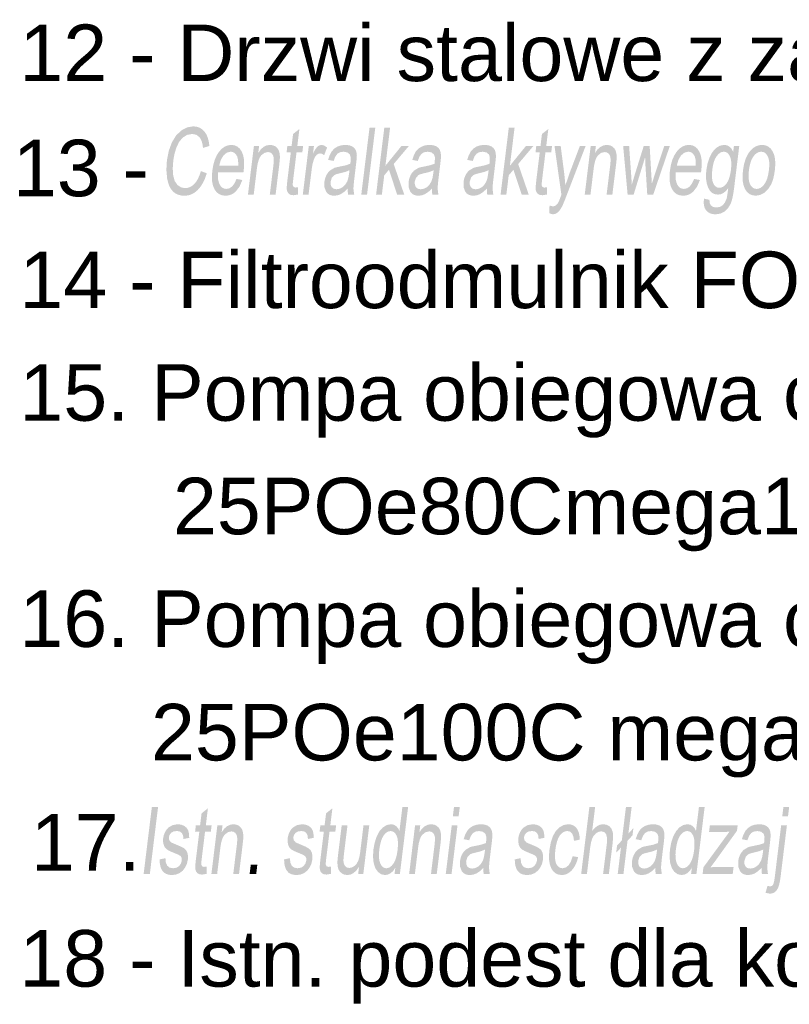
# Model space of a CAD drawing. Header units: millimetres. Extents: x 116 to 15750, y -6945 to 9999.
# Tile 76 of 150: x 6751 to 7042, y -2216 to -1843. Entities that reach past the tile are written whole.
import ezdxf

# ---------------------------------------------------------------- set-up
doc = ezdxf.new("R2010")
doc.units = ezdxf.units.MM
doc.layers.get('0').update_dxf_attribs({"color": 252})
doc.styles.get("Standard").update_dxf_attribs({"font": 'simplex.shx'})

msp = doc.modelspace()

# ---------------------------------------------------------------- hatches: boundary and pattern name
h = msp.add_hatch(color=7)
h.dxf.hatch_style = 2
h.paths.add_polyline_path([(6819.24, -1900.18), (6821.49, -1901.02), (6820.81, -1902.97), (6820.01, -1904.68), (6819.09, -1906.13), (6818.05, -1907.34), (6816.92, -1908.29), (6815.72, -1908.97), (6814.44, -1909.38), (6813.09, -1909.51), (6811.73, -1909.41), (6810.53, -1909.1), (6809.49, -1908.58), (6808.62, -1907.84), (6807.88, -1906.92), (6807.28, -1905.8), (6806.81, -1904.49), (6806.47, -1903), (6806.17, -1899.71), (6806.37, -1896.19), (6807.09, -1892.48), (6808.28, -1889.27), (6809.88, -1886.67), (6811.85, -1884.78), (6814.04, -1883.63), (6816.35, -1883.24), (6817.61, -1883.36), (6818.75, -1883.73), (6819.74, -1884.34), (6820.6, -1885.18), (6821.31, -1886.25), (6821.85, -1887.52), (6822.24, -1888.98), (6822.47, -1890.64), (6820.05, -1891.42), (6819.87, -1890.13), (6819.59, -1889.03), (6819.21, -1888.11), (6818.75, -1887.39), (6817.54, -1886.44), (6815.95, -1886.12), (6814.02, -1886.47), (6812.35, -1887.53), (6810.97, -1889.17), (6809.95, -1891.3), (6809.24, -1893.7), (6808.79, -1896.17), (6808.58, -1899.21), (6808.76, -1901.83), (6809.34, -1903.95), (6810.37, -1905.45), (6811.72, -1906.34), (6813.25, -1906.64), (6814.21, -1906.54), (6815.12, -1906.23), (6815.98, -1905.72), (6816.79, -1905.01), (6817.54, -1904.1), (6818.19, -1902.99), (6818.76, -1901.68)])
h = msp.add_hatch(color=7)
h.dxf.hatch_style = 2
h.paths.add_polyline_path([(6856.06, -1906.29), (6856.04, -1909.05), (6854.35, -1909.32), (6853.31, -1909.19), (6852.57, -1908.79), (6852.09, -1908.16), (6851.82, -1907.37), (6851.78, -1906.82), (6851.79, -1906.02), (6851.87, -1904.98), (6852.01, -1903.69), (6853.31, -1893.11), (6851.71, -1893.11), (6852, -1890.67), (6853.61, -1890.67), (6854.17, -1886.12), (6856.57, -1884.25), (6855.78, -1890.67), (6857.98, -1890.67), (6857.68, -1893.11), (6855.48, -1893.11), (6854.16, -1903.87), (6854.05, -1904.96), (6854.06, -1905.58), (6854.36, -1906.19), (6855.08, -1906.42)])
h = msp.add_hatch(color=7)
h.dxf.hatch_style = 2
h.paths.add_polyline_path([(6880.01, -1909.08), (6883.14, -1883.68), (6885.32, -1883.68), (6882.2, -1909.08)])
h = msp.add_hatch(color=7)
h.dxf.hatch_style = 2
h.paths.add_polyline_path([(6885.62, -1909.08), (6888.74, -1883.68), (6890.93, -1883.68), (6889.15, -1898.16), (6895.23, -1890.67), (6898.05, -1890.67), (6892.29, -1897.5), (6896.29, -1909.08), (6893.6, -1909.08), (6890.5, -1899.67), (6888.7, -1901.79), (6887.81, -1909.08)])
h = msp.add_hatch(color=7)
h.dxf.hatch_style = 2
h.paths.add_polyline_path([(6932.78, -1909.08), (6935.9, -1883.68), (6938.09, -1883.68), (6936.31, -1898.16), (6942.39, -1890.67), (6945.21, -1890.67), (6939.45, -1897.5), (6943.45, -1909.08), (6940.76, -1909.08), (6937.66, -1899.67), (6935.86, -1901.79), (6934.97, -1909.08)])
h = msp.add_hatch(color=7)
h.dxf.hatch_style = 2
h.paths.add_polyline_path([(6950.36, -1906.29), (6950.33, -1909.05), (6948.65, -1909.32), (6947.61, -1909.19), (6946.87, -1908.79), (6946.39, -1908.16), (6946.12, -1907.37), (6946.07, -1906.82), (6946.09, -1906.02), (6946.17, -1904.98), (6946.31, -1903.69), (6947.61, -1893.11), (6946, -1893.11), (6946.3, -1890.67), (6947.9, -1890.67), (6948.46, -1886.12), (6950.87, -1884.25), (6950.08, -1890.67), (6952.27, -1890.67), (6951.98, -1893.11), (6949.78, -1893.11), (6948.46, -1903.87), (6948.35, -1904.96), (6948.36, -1905.58), (6948.65, -1906.19), (6949.38, -1906.42)])
h = msp.add_hatch(color=7)
h.paths.add_polyline_path([(6832.75, -1903.16), (6834.95, -1903.55), (6833.88, -1906.06), (6832.44, -1907.94), (6831.58, -1908.62), (6830.65, -1909.11), (6829.64, -1909.4), (6828.56, -1909.5), (6827.24, -1909.34), (6826.1, -1908.88), (6825.15, -1908.1), (6824.38, -1907.01), (6823.82, -1905.64), (6823.5, -1904.02), (6823.42, -1902.15), (6823.58, -1900.04), (6823.95, -1897.85), (6824.5, -1895.91), (6825.23, -1894.24), (6826.14, -1892.83), (6827.18, -1891.7), (6828.3, -1890.9), (6829.51, -1890.42), (6830.8, -1890.26), (6832.02, -1890.42), (6833.07, -1890.89), (6833.97, -1891.68), (6834.72, -1892.78), (6835.26, -1894.16), (6835.57, -1895.8), (6835.64, -1897.7), (6835.48, -1899.85), (6835.37, -1900.68), (6825.76, -1900.68), (6825.7, -1902.11), (6825.79, -1903.36), (6826.02, -1904.43), (6826.39, -1905.32), (6826.87, -1906.03), (6827.45, -1906.53), (6828.12, -1906.83), (6828.89, -1906.93), (6830.03, -1906.71), (6831.05, -1906.04), (6831.95, -1904.87)])
h.paths.add_polyline_path([(6826.19, -1898.11), (6833.39, -1898.11), (6833.36, -1896.08), (6833, -1894.63), (6832.53, -1893.84), (6831.96, -1893.28), (6831.29, -1892.94), (6830.51, -1892.83), (6829.07, -1893.19), (6827.8, -1894.27), (6826.8, -1895.95)])
h = msp.add_hatch(color=7)
h.dxf.hatch_style = 2
h.paths.add_polyline_path([(6837.08, -1909.08), (6839.33, -1890.67), (6841.3, -1890.67), (6840.98, -1893.3), (6841.93, -1891.97), (6842.99, -1891.02), (6844.17, -1890.45), (6845.45, -1890.26), (6846.55, -1890.41), (6847.52, -1890.86), (6848.28, -1891.55), (6848.78, -1892.43), (6849.07, -1893.49), (6849.19, -1894.73), (6849.13, -1895.93), (6848.94, -1897.77), (6847.55, -1909.08), (6845.36, -1909.08), (6846.73, -1897.88), (6846.87, -1896.22), (6846.83, -1895.04), (6846.58, -1894.19), (6846.11, -1893.53), (6845.46, -1893.11), (6844.66, -1892.97), (6843.32, -1893.28), (6842.09, -1894.23), (6841.55, -1895.01), (6841.11, -1896.06), (6840.75, -1897.41), (6840.49, -1899.03), (6839.26, -1909.08)])
h = msp.add_hatch(color=7)
h.dxf.hatch_style = 2
h.paths.add_polyline_path([(6857.86, -1909.08), (6860.12, -1890.67), (6862.08, -1890.67), (6861.74, -1893.47), (6862.66, -1891.84), (6863.44, -1890.89), (6864.17, -1890.42), (6864.93, -1890.26), (6866.01, -1890.51), (6867.05, -1891.27), (6865.94, -1894.16), (6865.2, -1893.66), (6864.42, -1893.49), (6863.72, -1893.64), (6863.06, -1894.1), (6862.48, -1894.84), (6862.04, -1895.81), (6861.55, -1897.55), (6861.23, -1899.45), (6860.04, -1909.08)])
h = msp.add_hatch(color=7)
h.paths.add_polyline_path([(6874.88, -1906.81), (6873.53, -1908.07), (6872.29, -1908.89), (6871.07, -1909.35), (6869.8, -1909.5), (6868.82, -1909.41), (6867.97, -1909.13), (6867.28, -1908.67), (6866.72, -1908.02), (6866.07, -1906.33), (6866.05, -1904.23), (6866.31, -1902.94), (6866.78, -1901.76), (6867.4, -1900.75), (6868.13, -1899.97), (6869.83, -1898.94), (6870.66, -1898.71), (6871.82, -1898.48), (6874.18, -1897.98), (6875.85, -1897.4), (6875.92, -1896.88), (6875.97, -1896.58), (6876.01, -1894.96), (6875.68, -1893.9), (6874.73, -1893.11), (6873.32, -1892.84), (6871.95, -1893.04), (6870.95, -1893.62), (6870.18, -1894.68), (6869.52, -1896.34), (6867.44, -1895.93), (6868.04, -1894.16), (6868.79, -1892.76), (6869.73, -1891.7), (6870.95, -1890.91), (6872.37, -1890.42), (6873.96, -1890.26), (6875.43, -1890.4), (6876.57, -1890.81), (6877.38, -1891.44), (6877.91, -1892.21), (6878.2, -1893.16), (6878.33, -1894.33), (6878.27, -1895.46), (6878.08, -1897.21), (6877.57, -1901.37), (6877.34, -1903.35), (6877.17, -1904.92), (6877.07, -1906.1), (6877.04, -1906.88), (6877.32, -1909.08), (6875.04, -1909.08), (6874.88, -1908.03)])
h.paths.add_polyline_path([(6875.55, -1899.85), (6873.98, -1900.49), (6871.84, -1901.02), (6870.65, -1901.32), (6869.86, -1901.65), (6868.87, -1902.66), (6868.39, -1904.14), (6868.41, -1905.29), (6868.79, -1906.23), (6869.53, -1906.85), (6870.62, -1907.06), (6871.84, -1906.86), (6872.97, -1906.27), (6873.94, -1905.33), (6874.68, -1904.11), (6875.1, -1902.8), (6875.41, -1900.99)])
h = msp.add_hatch(color=7)
h.paths.add_polyline_path([(6906.77, -1906.81), (6905.42, -1908.07), (6904.18, -1908.89), (6902.96, -1909.35), (6901.69, -1909.5), (6900.71, -1909.41), (6899.86, -1909.13), (6899.17, -1908.67), (6898.61, -1908.02), (6897.96, -1906.33), (6897.94, -1904.23), (6898.2, -1902.94), (6898.67, -1901.76), (6899.29, -1900.75), (6900.02, -1899.97), (6901.72, -1898.94), (6902.55, -1898.71), (6903.71, -1898.48), (6906.07, -1897.98), (6907.74, -1897.4), (6907.81, -1896.88), (6907.86, -1896.58), (6907.9, -1894.96), (6907.57, -1893.9), (6906.62, -1893.11), (6905.21, -1892.84), (6903.84, -1893.04), (6902.84, -1893.62), (6902.06, -1894.68), (6901.41, -1896.34), (6899.33, -1895.93), (6899.93, -1894.16), (6900.67, -1892.76), (6901.62, -1891.7), (6902.84, -1890.91), (6904.26, -1890.42), (6905.85, -1890.26), (6907.32, -1890.4), (6908.46, -1890.81), (6909.27, -1891.44), (6909.79, -1892.21), (6910.09, -1893.16), (6910.22, -1894.33), (6910.16, -1895.46), (6909.97, -1897.21), (6909.46, -1901.37), (6909.23, -1903.35), (6909.06, -1904.92), (6908.96, -1906.1), (6908.93, -1906.88), (6909.21, -1909.08), (6906.93, -1909.08), (6906.77, -1908.03)])
h.paths.add_polyline_path([(6907.44, -1899.85), (6905.87, -1900.49), (6903.73, -1901.02), (6902.54, -1901.32), (6901.75, -1901.65), (6900.76, -1902.66), (6900.28, -1904.14), (6900.3, -1905.29), (6900.68, -1906.23), (6901.42, -1906.85), (6902.51, -1907.06), (6903.73, -1906.86), (6904.86, -1906.27), (6905.83, -1905.33), (6906.57, -1904.11), (6906.99, -1902.8), (6907.3, -1900.99)])
h = msp.add_hatch(color=7)
h.paths.add_polyline_path([(6927.58, -1906.81), (6926.23, -1908.07), (6924.99, -1908.89), (6923.77, -1909.35), (6922.51, -1909.5), (6921.52, -1909.41), (6920.67, -1909.13), (6919.98, -1908.67), (6919.42, -1908.02), (6918.77, -1906.33), (6918.75, -1904.23), (6919.01, -1902.94), (6919.48, -1901.76), (6920.1, -1900.75), (6920.83, -1899.97), (6922.53, -1898.94), (6923.36, -1898.71), (6924.52, -1898.48), (6926.88, -1897.98), (6928.55, -1897.4), (6928.63, -1896.88), (6928.67, -1896.58), (6928.71, -1894.96), (6928.38, -1893.9), (6927.43, -1893.11), (6926.02, -1892.84), (6924.65, -1893.04), (6923.65, -1893.62), (6922.88, -1894.68), (6922.23, -1896.34), (6920.14, -1895.93), (6920.74, -1894.16), (6921.49, -1892.76), (6922.43, -1891.7), (6923.65, -1890.91), (6925.07, -1890.42), (6926.66, -1890.26), (6928.13, -1890.4), (6929.27, -1890.81), (6930.08, -1891.44), (6930.61, -1892.21), (6930.9, -1893.16), (6931.03, -1894.33), (6930.97, -1895.46), (6930.78, -1897.21), (6930.28, -1901.37), (6930.04, -1903.35), (6929.87, -1904.92), (6929.77, -1906.1), (6929.74, -1906.88), (6930.02, -1909.08), (6927.74, -1909.08), (6927.59, -1908.03)])
h.paths.add_polyline_path([(6928.25, -1899.85), (6926.68, -1900.49), (6924.54, -1901.02), (6923.36, -1901.32), (6922.56, -1901.65), (6921.58, -1902.66), (6921.09, -1904.14), (6921.11, -1905.29), (6921.49, -1906.23), (6922.23, -1906.85), (6923.32, -1907.06), (6924.54, -1906.86), (6925.67, -1906.27), (6926.64, -1905.33), (6927.38, -1904.11), (6927.8, -1902.8), (6928.11, -1900.99)])
h = msp.add_hatch(color=7)
h.dxf.hatch_style = 2
h.paths.add_polyline_path([(6951.22, -1916.17), (6951.33, -1913.25), (6952.55, -1913.52), (6953.21, -1913.43), (6953.75, -1913.17), (6954.59, -1912.2), (6954.96, -1911.39), (6955.54, -1909.88), (6955.83, -1909.12), (6953.2, -1890.67), (6955.55, -1890.67), (6956.93, -1901.34), (6957.34, -1905.6), (6958.75, -1901.4), (6962.82, -1890.67), (6965, -1890.67), (6957.8, -1909.4), (6957.26, -1910.79), (6956.79, -1911.95), (6956.4, -1912.88), (6956.07, -1913.57), (6955.28, -1914.91), (6954.46, -1915.83), (6953.57, -1916.37), (6952.57, -1916.55)])
h = msp.add_hatch(color=7)
h.dxf.hatch_style = 2
h.paths.add_polyline_path([(6964.66, -1909.08), (6966.92, -1890.67), (6968.88, -1890.67), (6968.56, -1893.3), (6969.51, -1891.97), (6970.58, -1891.02), (6971.75, -1890.45), (6973.04, -1890.26), (6974.13, -1890.41), (6975.1, -1890.86), (6975.87, -1891.55), (6976.37, -1892.43), (6976.66, -1893.49), (6976.77, -1894.73), (6976.72, -1895.93), (6976.52, -1897.77), (6975.13, -1909.08), (6972.95, -1909.08), (6974.32, -1897.88), (6974.46, -1896.22), (6974.41, -1895.04), (6974.17, -1894.19), (6973.7, -1893.53), (6973.04, -1893.11), (6972.24, -1892.97), (6970.9, -1893.28), (6969.68, -1894.23), (6969.14, -1895.01), (6968.69, -1896.06), (6968.34, -1897.41), (6968.07, -1899.03), (6966.84, -1909.08)])
h = msp.add_hatch(color=7)
h.dxf.hatch_style = 2
h.paths.add_polyline_path([(6980.91, -1909.08), (6979.22, -1890.67), (6981.48, -1890.67), (6982.23, -1901.3), (6982.51, -1905.25), (6982.61, -1904.91), (6982.83, -1904.16), (6983.17, -1903.01), (6983.64, -1901.46), (6987.01, -1890.67), (6989.26, -1890.67), (6989.87, -1901.35), (6990.09, -1904.87), (6991.26, -1901.32), (6994.78, -1890.67), (6996.9, -1890.67), (6990.61, -1909.08), (6988.35, -1909.08), (6987.66, -1898.06), (6987.54, -1894.92), (6983.19, -1909.08)])
h = msp.add_hatch(color=7)
h.paths.add_polyline_path([(7006.1, -1903.16), (7008.3, -1903.55), (7007.23, -1906.06), (7005.78, -1907.94), (7004.93, -1908.62), (7004, -1909.11), (7002.99, -1909.4), (7001.91, -1909.5), (7000.59, -1909.34), (6999.45, -1908.88), (6998.5, -1908.1), (6997.73, -1907.01), (6997.17, -1905.64), (6996.85, -1904.02), (6996.77, -1902.15), (6996.93, -1900.04), (6997.3, -1897.85), (6997.85, -1895.91), (6998.58, -1894.24), (6999.49, -1892.83), (7000.53, -1891.7), (7001.65, -1890.9), (7002.86, -1890.42), (7004.15, -1890.26), (7005.37, -1890.42), (7006.42, -1890.89), (7007.32, -1891.68), (7008.06, -1892.78), (7008.61, -1894.16), (7008.92, -1895.8), (7008.99, -1897.7), (7008.83, -1899.85), (7008.72, -1900.68), (6999.11, -1900.68), (6999.05, -1902.11), (6999.14, -1903.36), (6999.37, -1904.43), (6999.74, -1905.32), (7000.22, -1906.03), (7000.8, -1906.53), (7001.47, -1906.83), (7002.24, -1906.93), (7003.37, -1906.71), (7004.39, -1906.04), (7005.3, -1904.87)])
h.paths.add_polyline_path([(6999.54, -1898.11), (7006.74, -1898.11), (7006.71, -1896.08), (7006.34, -1894.63), (7005.88, -1893.84), (7005.31, -1893.28), (7004.64, -1892.94), (7003.86, -1892.83), (7002.42, -1893.19), (7001.14, -1894.27), (7000.14, -1895.95)])
h = msp.add_hatch(color=7)
h.paths.add_polyline_path([(7009.84, -1910.61), (7011.9, -1911.06), (7012, -1912.27), (7012.39, -1913.11), (7013.27, -1913.75), (7014.5, -1913.97), (7015.87, -1913.75), (7016.95, -1913.1), (7017.77, -1912.06), (7018.37, -1910.68), (7018.52, -1910.07), (7018.67, -1909.2), (7018.84, -1908.07), (7019.02, -1906.67), (7018.13, -1907.73), (7017.19, -1908.48), (7016.2, -1908.93), (7015.15, -1909.08), (7013.92, -1908.91), (7012.88, -1908.4), (7012.03, -1907.54), (7011.38, -1906.34), (7010.92, -1904.91), (7010.65, -1903.33), (7010.59, -1901.62), (7010.73, -1899.78), (7011.2, -1897.24), (7011.99, -1894.92), (7013.05, -1892.94), (7014.35, -1891.48), (7015.84, -1890.57), (7017.48, -1890.26), (7018.55, -1890.43), (7019.47, -1890.92), (7020.26, -1891.74), (7020.91, -1892.89), (7021.18, -1890.67), (7023.2, -1890.67), (7021.25, -1906.58), (7020.96, -1908.58), (7020.64, -1910.26), (7020.28, -1911.62), (7019.88, -1912.68), (7018.89, -1914.28), (7017.6, -1915.51), (7016.02, -1916.29), (7014.2, -1916.55), (7013.11, -1916.46), (7012.16, -1916.18), (7011.34, -1915.71), (7010.65, -1915.07), (7010.14, -1914.23), (7009.83, -1913.21), (7009.73, -1912)])
h.paths.add_polyline_path([(7013, -1899.55), (7012.86, -1901.24), (7012.87, -1902.68), (7013.04, -1903.88), (7013.36, -1904.84), (7013.8, -1905.56), (7014.34, -1906.08), (7014.96, -1906.4), (7015.68, -1906.5), (7016.41, -1906.4), (7017.11, -1906.09), (7017.77, -1905.57), (7018.4, -1904.85), (7018.96, -1903.9), (7019.43, -1902.72), (7019.79, -1901.31), (7020.06, -1899.65), (7020.19, -1898.07), (7020.16, -1896.69), (7019.98, -1895.52), (7019.63, -1894.56), (7019.17, -1893.81), (7018.64, -1893.27), (7018.02, -1892.95), (7017.32, -1892.84), (7016.6, -1892.95), (7015.92, -1893.27), (7015.26, -1893.8), (7014.63, -1894.53), (7014.07, -1895.48), (7013.61, -1896.63), (7013.26, -1897.99)])
h = msp.add_hatch(color=7)
h.paths.add_polyline_path([(7024.61, -1899.88), (7025.03, -1897.49), (7025.65, -1895.43), (7026.49, -1893.7), (7027.54, -1892.31), (7028.52, -1891.41), (7029.57, -1890.77), (7030.67, -1890.39), (7031.84, -1890.26), (7033.09, -1890.42), (7034.18, -1890.88), (7035.1, -1891.66), (7035.87, -1892.75), (7036.44, -1894.11), (7036.77, -1895.71), (7036.86, -1897.55), (7036.71, -1899.62), (7036.46, -1901.3), (7036.14, -1902.8), (7035.75, -1904.1), (7035.28, -1905.21), (7034.15, -1907.02), (7032.72, -1908.37), (7031.13, -1909.22), (7029.48, -1909.5), (7028.21, -1909.34), (7027.1, -1908.88), (7026.17, -1908.11), (7025.4, -1907.02), (7024.84, -1905.65), (7024.52, -1904), (7024.45, -1902.07)])
h.paths.add_polyline_path([(7026.86, -1899.88), (7026.72, -1901.54), (7026.75, -1902.97), (7026.93, -1904.18), (7027.28, -1905.17), (7027.76, -1905.94), (7028.34, -1906.49), (7029.01, -1906.82), (7029.79, -1906.93), (7030.58, -1906.82), (7031.33, -1906.49), (7032.04, -1905.94), (7032.71, -1905.17), (7033.3, -1904.17), (7033.79, -1902.94), (7034.17, -1901.47), (7034.45, -1899.78), (7034.58, -1898.18), (7034.55, -1896.78), (7034.35, -1895.59), (7034, -1894.6), (7033.52, -1893.83), (7032.95, -1893.28), (7032.28, -1892.95), (7031.52, -1892.84), (7030.72, -1892.95), (7029.96, -1893.28), (7029.25, -1893.83), (7028.58, -1894.6), (7027.99, -1895.58), (7027.51, -1896.79), (7027.13, -1898.22)])
h = msp.add_hatch(color=7)
h.dxf.hatch_style = 2
h.paths.add_polyline_path([(6797.56, -2166.31), (6800.68, -2140.9), (6803.03, -2140.9), (6799.91, -2166.31)])
h = msp.add_hatch(color=7)
h.dxf.hatch_style = 2
h.paths.add_polyline_path([(6821.4, -2163.52), (6821.38, -2166.27), (6819.69, -2166.55), (6818.65, -2166.41), (6817.91, -2166.01), (6817.43, -2165.39), (6817.16, -2164.6), (6817.12, -2164.04), (6817.13, -2163.24), (6817.21, -2162.2), (6817.35, -2160.92), (6818.65, -2150.33), (6817.05, -2150.33), (6817.34, -2147.9), (6818.95, -2147.9), (6819.51, -2143.35), (6821.91, -2141.47), (6821.12, -2147.9), (6823.32, -2147.9), (6823.02, -2150.33), (6820.82, -2150.33), (6819.5, -2161.09), (6819.39, -2162.19), (6819.4, -2162.81), (6819.7, -2163.42), (6820.42, -2163.64)])
h = msp.add_hatch(color=7)
h.dxf.hatch_style = 2
h.paths.add_polyline_path([(6868.56, -2163.52), (6868.54, -2166.27), (6866.85, -2166.55), (6865.81, -2166.41), (6865.07, -2166.01), (6864.59, -2165.39), (6864.33, -2164.6), (6864.28, -2164.04), (6864.29, -2163.24), (6864.37, -2162.2), (6864.51, -2160.92), (6865.81, -2150.33), (6864.21, -2150.33), (6864.51, -2147.9), (6866.11, -2147.9), (6866.67, -2143.35), (6869.07, -2141.47), (6868.28, -2147.9), (6870.48, -2147.9), (6870.18, -2150.33), (6867.98, -2150.33), (6866.66, -2161.09), (6866.55, -2162.19), (6866.56, -2162.81), (6866.86, -2163.42), (6867.58, -2163.64)])
h = msp.add_hatch(color=7)
h.paths.add_polyline_path([(6892.62, -2166.31), (6892.9, -2163.98), (6892.07, -2165.18), (6891.14, -2166.04), (6890.1, -2166.55), (6888.96, -2166.72), (6887.52, -2166.42), (6886.28, -2165.51), (6885.31, -2164.06), (6884.69, -2162.12), (6884.45, -2159.79), (6884.6, -2157.12), (6885.08, -2154.49), (6885.85, -2152.12), (6886.9, -2150.14), (6888.21, -2148.68), (6889.68, -2147.79), (6891.23, -2147.49), (6892.31, -2147.66), (6893.22, -2148.19), (6893.94, -2149), (6894.47, -2150.02), (6895.59, -2140.9), (6897.76, -2140.9), (6894.64, -2166.31)])
h.paths.add_polyline_path([(6886.84, -2157.12), (6886.7, -2158.78), (6886.72, -2160.21), (6886.9, -2161.42), (6887.24, -2162.41), (6887.69, -2163.17), (6888.21, -2163.72), (6888.81, -2164.05), (6889.48, -2164.16), (6890.18, -2164.05), (6890.86, -2163.74), (6891.5, -2163.22), (6892.12, -2162.49), (6892.67, -2161.54), (6893.13, -2160.38), (6893.49, -2158.99), (6893.75, -2157.38), (6893.9, -2155.62), (6893.89, -2154.11), (6893.73, -2152.85), (6893.41, -2151.84), (6892.97, -2151.07), (6892.44, -2150.51), (6891.82, -2150.18), (6891.12, -2150.07), (6890.41, -2150.18), (6889.73, -2150.5), (6889.08, -2151.03), (6888.48, -2151.77), (6887.93, -2152.74), (6887.47, -2153.96), (6887.11, -2155.42)])
h = msp.add_hatch(color=7)
h.paths.add_polyline_path([(6914.7, -2144.49), (6915.14, -2140.9), (6917.33, -2140.9), (6916.88, -2144.49)])
h.paths.add_polyline_path([(6912.02, -2166.31), (6914.28, -2147.9), (6916.46, -2147.9), (6914.21, -2166.31)])
h = msp.add_hatch(color=7)
h.dxf.hatch_style = 2
h.paths.add_polyline_path([(6963.31, -2166.31), (6966.43, -2140.9), (6968.61, -2140.9), (6967.49, -2150.02), (6968.44, -2148.91), (6969.46, -2148.12), (6970.53, -2147.64), (6971.67, -2147.49), (6972.97, -2147.69), (6974.05, -2148.29), (6974.83, -2149.25), (6975.29, -2150.52), (6975.42, -2152.26), (6975.24, -2154.64), (6973.81, -2166.31), (6971.62, -2166.31), (6973.06, -2154.64), (6973.12, -2152.62), (6972.76, -2151.24), (6972, -2150.44), (6970.89, -2150.17), (6969.92, -2150.35), (6968.97, -2150.89), (6968.13, -2151.74), (6967.51, -2152.84), (6967.06, -2154.31), (6966.73, -2156.24), (6965.49, -2166.31)])
h = msp.add_hatch(color=7)
h.dxf.hatch_style = 2
h.paths.add_polyline_path([(6978.38, -2156.36), (6976.57, -2158.26), (6976.9, -2155.53), (6978.72, -2153.62), (6980.28, -2140.9), (6982.45, -2140.9), (6981.21, -2150.99), (6983.09, -2148.99), (6982.76, -2151.72), (6980.87, -2153.71), (6979.33, -2166.31), (6977.16, -2166.31)])
h = msp.add_hatch(color=7)
h.paths.add_polyline_path([(7004.95, -2166.31), (7005.24, -2163.98), (7004.41, -2165.18), (7003.47, -2166.04), (7002.44, -2166.55), (7001.3, -2166.72), (6999.86, -2166.42), (6998.62, -2165.51), (6997.65, -2164.06), (6997.03, -2162.12), (6996.79, -2159.79), (6996.94, -2157.12), (6997.42, -2154.49), (6998.19, -2152.12), (6999.24, -2150.14), (7000.54, -2148.68), (7002.02, -2147.79), (7003.57, -2147.49), (7004.65, -2147.66), (7005.56, -2148.19), (7006.28, -2149), (7006.81, -2150.02), (7007.93, -2140.9), (7010.1, -2140.9), (7006.98, -2166.31)])
h.paths.add_polyline_path([(6999.18, -2157.12), (6999.04, -2158.78), (6999.06, -2160.21), (6999.24, -2161.42), (6999.58, -2162.41), (7000.03, -2163.17), (7000.55, -2163.72), (7001.15, -2164.05), (7001.82, -2164.16), (7002.52, -2164.05), (7003.2, -2163.74), (7003.84, -2163.22), (7004.46, -2162.49), (7005.01, -2161.54), (7005.47, -2160.38), (7005.83, -2158.99), (7006.09, -2157.38), (7006.24, -2155.62), (7006.23, -2154.11), (7006.07, -2152.85), (7005.75, -2151.84), (7005.3, -2151.07), (7004.77, -2150.51), (7004.16, -2150.18), (7003.46, -2150.07), (7002.74, -2150.18), (7002.07, -2150.5), (7001.42, -2151.03), (7000.81, -2151.77), (7000.26, -2152.74), (6999.81, -2153.96), (6999.45, -2155.42)])
h = msp.add_hatch(color=7)
h.paths.add_polyline_path([(7039.48, -2144.52), (7039.93, -2140.9), (7042.11, -2140.9), (7041.67, -2144.52)])
h.paths.add_polyline_path([(7033.16, -2173.45), (7033.91, -2170.8), (7034.9, -2171.04), (7035.51, -2170.88), (7035.98, -2170.41), (7036.17, -2169.97), (7036.36, -2169.3), (7036.53, -2168.39), (7036.69, -2167.24), (7039.07, -2147.9), (7041.25, -2147.9), (7038.87, -2167.31), (7038.64, -2168.88), (7038.36, -2170.19), (7038.04, -2171.25), (7037.67, -2172.04), (7037.12, -2172.8), (7036.46, -2173.34), (7035.7, -2173.67), (7034.83, -2173.78)])
h = msp.add_hatch(color=7)
h.dxf.hatch_style = 2
h.paths.add_polyline_path([(6803.61, -2160.81), (6805.83, -2160.33), (6805.97, -2161.97), (6806.49, -2163.17), (6807.4, -2163.91), (6808.69, -2164.16), (6810.03, -2163.94), (6811.04, -2163.28), (6811.7, -2162.33), (6812.02, -2161.23), (6811.97, -2160.29), (6811.58, -2159.57), (6810.85, -2159.09), (6809.48, -2158.51), (6807.54, -2157.7), (6806.32, -2157.01), (6805.6, -2156.26), (6805.14, -2155.26), (6804.92, -2154.08), (6804.96, -2152.79), (6805.21, -2151.61), (6805.63, -2150.51), (6806.22, -2149.55), (6806.92, -2148.77), (6808.42, -2147.86), (6810.36, -2147.49), (6811.76, -2147.64), (6812.94, -2148.11), (6813.84, -2148.85), (6814.42, -2149.8), (6814.73, -2151.05), (6814.83, -2152.65), (6812.64, -2153.07), (6812.51, -2151.81), (6812.07, -2150.85), (6811.3, -2150.25), (6810.2, -2150.05), (6808.88, -2150.23), (6807.96, -2150.76), (6807.38, -2151.54), (6807.11, -2152.43), (6807.25, -2153.52), (6807.99, -2154.35), (6808.59, -2154.64), (6809.81, -2155.15), (6811.68, -2155.95), (6812.87, -2156.59), (6813.61, -2157.28), (6814.11, -2158.23), (6814.35, -2159.44), (6814.3, -2160.9), (6813.96, -2162.42), (6813.3, -2163.84), (6812.38, -2165.06), (6811.2, -2165.97), (6809.85, -2166.53), (6808.39, -2166.72), (6807.22, -2166.63), (6806.22, -2166.35), (6805.4, -2165.89), (6804.75, -2165.23), (6804.25, -2164.4), (6803.9, -2163.38), (6803.68, -2162.19)])
h = msp.add_hatch(color=7)
h.dxf.hatch_style = 2
h.paths.add_polyline_path([(6823.23, -2166.31), (6825.49, -2147.9), (6827.45, -2147.9), (6827.13, -2150.52), (6828.08, -2149.19), (6829.14, -2148.25), (6830.32, -2147.68), (6831.6, -2147.49), (6832.7, -2147.64), (6833.67, -2148.09), (6834.44, -2148.78), (6834.94, -2149.65), (6835.22, -2150.72), (6835.34, -2151.96), (6835.28, -2153.15), (6835.09, -2154.99), (6833.7, -2166.31), (6831.51, -2166.31), (6832.89, -2155.11), (6833.03, -2153.45), (6832.98, -2152.26), (6832.73, -2151.42), (6832.26, -2150.76), (6831.61, -2150.33), (6830.81, -2150.19), (6829.47, -2150.51), (6828.24, -2151.46), (6827.7, -2152.23), (6827.26, -2153.29), (6826.9, -2154.63), (6826.64, -2156.26), (6825.41, -2166.31)])
h = msp.add_hatch(color=7)
h.dxf.hatch_style = 2
h.paths.add_polyline_path([(6850.77, -2160.81), (6852.99, -2160.33), (6853.13, -2161.97), (6853.65, -2163.17), (6854.56, -2163.91), (6855.85, -2164.16), (6857.19, -2163.94), (6858.2, -2163.28), (6858.86, -2162.33), (6859.18, -2161.23), (6859.13, -2160.29), (6858.74, -2159.57), (6858.01, -2159.09), (6856.64, -2158.51), (6854.7, -2157.7), (6853.49, -2157.01), (6852.76, -2156.26), (6852.3, -2155.26), (6852.08, -2154.08), (6852.12, -2152.79), (6852.37, -2151.61), (6852.8, -2150.51), (6853.38, -2149.55), (6854.08, -2148.77), (6855.59, -2147.86), (6857.52, -2147.49), (6858.92, -2147.64), (6860.1, -2148.11), (6861.01, -2148.85), (6861.59, -2149.8), (6861.89, -2151.05), (6861.99, -2152.65), (6859.8, -2153.07), (6859.67, -2151.81), (6859.23, -2150.85), (6858.46, -2150.25), (6857.36, -2150.05), (6856.05, -2150.23), (6855.12, -2150.76), (6854.54, -2151.54), (6854.27, -2152.43), (6854.41, -2153.52), (6855.15, -2154.35), (6855.76, -2154.64), (6856.98, -2155.15), (6858.84, -2155.95), (6860.03, -2156.59), (6860.77, -2157.28), (6861.27, -2158.23), (6861.51, -2159.44), (6861.46, -2160.9), (6861.12, -2162.42), (6860.47, -2163.84), (6859.54, -2165.06), (6858.36, -2165.97), (6857.01, -2166.53), (6855.55, -2166.72), (6854.38, -2166.63), (6853.38, -2166.35), (6852.56, -2165.89), (6851.91, -2165.23), (6851.41, -2164.4), (6851.06, -2163.38), (6850.84, -2162.19)])
h = msp.add_hatch(color=7)
h.dxf.hatch_style = 2
h.paths.add_polyline_path([(6878.83, -2166.31), (6879.16, -2163.6), (6878.17, -2164.97), (6877.1, -2165.94), (6875.94, -2166.53), (6874.69, -2166.72), (6873.61, -2166.57), (6872.64, -2166.1), (6871.86, -2165.4), (6871.36, -2164.53), (6871.08, -2163.48), (6870.97, -2162.22), (6871.01, -2161.03), (6871.19, -2159.31), (6872.59, -2147.9), (6874.78, -2147.9), (6873.53, -2158.11), (6873.4, -2159.24), (6873.31, -2160.16), (6873.26, -2160.88), (6873.26, -2161.4), (6873.44, -2162.5), (6873.89, -2163.34), (6874.57, -2163.87), (6875.46, -2164.04), (6876.43, -2163.86), (6877.39, -2163.32), (6878.23, -2162.47), (6878.85, -2161.36), (6879.3, -2159.84), (6879.64, -2157.77), (6880.85, -2147.9), (6883.04, -2147.9), (6880.78, -2166.31)])
h = msp.add_hatch(color=7)
h.dxf.hatch_style = 2
h.paths.add_polyline_path([(6898.14, -2166.31), (6900.39, -2147.9), (6902.35, -2147.9), (6902.04, -2150.52), (6902.99, -2149.19), (6904.05, -2148.25), (6905.23, -2147.68), (6906.51, -2147.49), (6907.61, -2147.64), (6908.58, -2148.09), (6909.34, -2148.78), (6909.84, -2149.65), (6910.13, -2150.72), (6910.25, -2151.96), (6910.19, -2153.15), (6910, -2154.99), (6908.61, -2166.31), (6906.42, -2166.31), (6907.79, -2155.11), (6907.93, -2153.45), (6907.89, -2152.26), (6907.64, -2151.42), (6907.17, -2150.76), (6906.52, -2150.33), (6905.72, -2150.19), (6904.38, -2150.51), (6903.15, -2151.46), (6902.61, -2152.23), (6902.17, -2153.29), (6901.81, -2154.63), (6901.55, -2156.26), (6900.32, -2166.31)])
h = msp.add_hatch(color=7)
h.paths.add_polyline_path([(6926.23, -2164.04), (6924.88, -2165.3), (6923.64, -2166.12), (6922.42, -2166.57), (6921.16, -2166.72), (6920.17, -2166.63), (6919.33, -2166.35), (6918.63, -2165.89), (6918.08, -2165.24), (6917.43, -2163.56), (6917.4, -2161.46), (6917.66, -2160.16), (6918.13, -2158.99), (6918.76, -2157.98), (6919.48, -2157.19), (6921.18, -2156.17), (6922.01, -2155.93), (6923.17, -2155.7), (6925.53, -2155.21), (6927.2, -2154.63), (6927.28, -2154.1), (6927.32, -2153.81), (6927.37, -2152.19), (6927.03, -2151.13), (6926.09, -2150.33), (6924.67, -2150.07), (6923.3, -2150.26), (6922.3, -2150.84), (6921.53, -2151.91), (6920.88, -2153.57), (6918.79, -2153.15), (6919.39, -2151.39), (6920.14, -2149.99), (6921.09, -2148.93), (6922.3, -2148.14), (6923.72, -2147.65), (6925.31, -2147.49), (6926.79, -2147.62), (6927.92, -2148.04), (6928.73, -2148.67), (6929.26, -2149.44), (6929.56, -2150.39), (6929.68, -2151.56), (6929.62, -2152.68), (6929.44, -2154.44), (6928.93, -2158.59), (6928.69, -2160.57), (6928.52, -2162.15), (6928.42, -2163.32), (6928.39, -2164.1), (6928.67, -2166.31), (6926.39, -2166.31), (6926.24, -2165.26)])
h.paths.add_polyline_path([(6926.9, -2157.07), (6925.34, -2157.71), (6923.2, -2158.25), (6922.01, -2158.55), (6921.21, -2158.87), (6920.23, -2159.89), (6919.74, -2161.37), (6919.77, -2162.51), (6920.14, -2163.45), (6920.88, -2164.07), (6921.98, -2164.28), (6923.19, -2164.08), (6924.32, -2163.49), (6925.29, -2162.56), (6926.03, -2161.33), (6926.45, -2160.03), (6926.76, -2158.21)])
h = msp.add_hatch(color=7)
h.dxf.hatch_style = 2
h.paths.add_polyline_path([(6938.15, -2160.81), (6940.38, -2160.33), (6940.52, -2161.97), (6941.04, -2163.17), (6941.94, -2163.91), (6943.24, -2164.16), (6944.58, -2163.94), (6945.58, -2163.28), (6946.24, -2162.33), (6946.56, -2161.23), (6946.52, -2160.29), (6946.13, -2159.57), (6945.4, -2159.09), (6944.02, -2158.51), (6942.08, -2157.7), (6940.87, -2157.01), (6940.15, -2156.26), (6939.68, -2155.26), (6939.47, -2154.08), (6939.51, -2152.79), (6939.75, -2151.61), (6940.18, -2150.51), (6940.76, -2149.55), (6941.46, -2148.77), (6942.97, -2147.86), (6944.9, -2147.49), (6946.31, -2147.64), (6947.49, -2148.11), (6948.39, -2148.85), (6948.97, -2149.8), (6949.28, -2151.05), (6949.37, -2152.65), (6947.18, -2153.07), (6947.06, -2151.81), (6946.61, -2150.85), (6945.84, -2150.25), (6944.75, -2150.05), (6943.43, -2150.23), (6942.51, -2150.76), (6941.93, -2151.54), (6941.66, -2152.43), (6941.79, -2153.52), (6942.53, -2154.35), (6943.14, -2154.64), (6944.36, -2155.15), (6946.23, -2155.95), (6947.42, -2156.59), (6948.15, -2157.28), (6948.66, -2158.23), (6948.9, -2159.44), (6948.85, -2160.9), (6948.5, -2162.42), (6947.85, -2163.84), (6946.92, -2165.06), (6945.75, -2165.97), (6944.4, -2166.53), (6942.94, -2166.72), (6941.77, -2166.63), (6940.77, -2166.35), (6939.95, -2165.89), (6939.3, -2165.23), (6938.8, -2164.4), (6938.44, -2163.38), (6938.23, -2162.19)])
h = msp.add_hatch(color=7)
h.dxf.hatch_style = 2
h.paths.add_polyline_path([(6960.07, -2159.57), (6962.16, -2159.97), (6961.74, -2161.47), (6961.19, -2162.8), (6960.53, -2163.95), (6959.76, -2164.93), (6958.89, -2165.72), (6957.97, -2166.28), (6957, -2166.61), (6955.97, -2166.72), (6954.73, -2166.57), (6953.66, -2166.11), (6952.76, -2165.34), (6952.02, -2164.26), (6951.49, -2162.89), (6951.19, -2161.25), (6951.12, -2159.35), (6951.29, -2157.18), (6951.81, -2154.38), (6952.62, -2151.96), (6953.73, -2150), (6955.14, -2148.61), (6956.72, -2147.77), (6958.35, -2147.49), (6959.34, -2147.58), (6960.21, -2147.87), (6960.96, -2148.34), (6961.6, -2149), (6962.1, -2149.84), (6962.47, -2150.84), (6962.69, -2152), (6962.78, -2153.31), (6960.6, -2153.78), (6960.37, -2152.15), (6959.86, -2150.99), (6959.1, -2150.29), (6958.12, -2150.05), (6957.32, -2150.16), (6956.57, -2150.47), (6955.87, -2151), (6955.23, -2151.74), (6954.66, -2152.71), (6954.19, -2153.92), (6953.82, -2155.38), (6953.54, -2157.09), (6953.39, -2158.82), (6953.4, -2160.29), (6953.56, -2161.51), (6953.87, -2162.48), (6954.32, -2163.21), (6954.87, -2163.74), (6955.51, -2164.05), (6956.27, -2164.16), (6957.48, -2163.88), (6958.55, -2163.03), (6959.43, -2161.6)])
h = msp.add_hatch(color=7)
h.paths.add_polyline_path([(6991.41, -2164.04), (6990.06, -2165.3), (6988.82, -2166.12), (6987.6, -2166.57), (6986.33, -2166.72), (6985.35, -2166.63), (6984.5, -2166.35), (6983.81, -2165.89), (6983.25, -2165.24), (6982.6, -2163.56), (6982.58, -2161.46), (6982.84, -2160.16), (6983.31, -2158.99), (6983.93, -2157.98), (6984.66, -2157.19), (6986.36, -2156.17), (6987.19, -2155.93), (6988.35, -2155.7), (6990.71, -2155.21), (6992.38, -2154.63), (6992.45, -2154.1), (6992.5, -2153.81), (6992.54, -2152.19), (6992.21, -2151.13), (6991.26, -2150.33), (6989.85, -2150.07), (6988.48, -2150.26), (6987.48, -2150.84), (6986.71, -2151.91), (6986.05, -2153.57), (6983.97, -2153.15), (6984.57, -2151.39), (6985.32, -2149.99), (6986.26, -2148.93), (6987.48, -2148.14), (6988.9, -2147.65), (6990.49, -2147.49), (6991.96, -2147.62), (6993.1, -2148.04), (6993.91, -2148.67), (6994.44, -2149.44), (6994.73, -2150.39), (6994.86, -2151.56), (6994.8, -2152.68), (6994.61, -2154.44), (6994.1, -2158.59), (6993.87, -2160.57), (6993.7, -2162.15), (6993.6, -2163.32), (6993.57, -2164.1), (6993.85, -2166.31), (6991.57, -2166.31), (6991.42, -2165.26)])
h.paths.add_polyline_path([(6992.08, -2157.07), (6990.51, -2157.71), (6988.37, -2158.25), (6987.18, -2158.55), (6986.39, -2158.87), (6985.4, -2159.89), (6984.92, -2161.37), (6984.94, -2162.51), (6985.32, -2163.45), (6986.06, -2164.07), (6987.15, -2164.28), (6988.37, -2164.08), (6989.5, -2163.49), (6990.47, -2162.56), (6991.21, -2161.33), (6991.63, -2160.03), (6991.94, -2158.21)])
h = msp.add_hatch(color=7)
h.dxf.hatch_style = 2
h.paths.add_polyline_path([(7009.32, -2166.31), (7009.63, -2163.78), (7019.48, -2150.33), (7017.01, -2150.43), (7011.76, -2150.43), (7012.07, -2147.9), (7022.59, -2147.9), (7022.34, -2149.97), (7013.93, -2161.65), (7012.32, -2163.78), (7015.1, -2163.62), (7021.05, -2163.62), (7020.72, -2166.31)])
h = msp.add_hatch(color=7)
h.paths.add_polyline_path([(7031.63, -2164.04), (7030.28, -2165.3), (7029.04, -2166.12), (7027.82, -2166.57), (7026.56, -2166.72), (7025.57, -2166.63), (7024.73, -2166.35), (7024.03, -2165.89), (7023.48, -2165.24), (7022.83, -2163.56), (7022.8, -2161.46), (7023.07, -2160.16), (7023.53, -2158.99), (7024.16, -2157.98), (7024.88, -2157.19), (7026.58, -2156.17), (7027.41, -2155.93), (7028.58, -2155.7), (7030.93, -2155.21), (7032.6, -2154.63), (7032.68, -2154.1), (7032.72, -2153.81), (7032.77, -2152.19), (7032.44, -2151.13), (7031.49, -2150.33), (7030.07, -2150.07), (7028.71, -2150.26), (7027.7, -2150.84), (7026.93, -2151.91), (7026.28, -2153.57), (7024.19, -2153.15), (7024.8, -2151.39), (7025.54, -2149.99), (7026.49, -2148.93), (7027.7, -2148.14), (7029.13, -2147.65), (7030.71, -2147.49), (7032.19, -2147.62), (7033.32, -2148.04), (7034.13, -2148.67), (7034.66, -2149.44), (7034.96, -2150.39), (7035.08, -2151.56), (7035.03, -2152.68), (7034.84, -2154.44), (7034.33, -2158.59), (7034.09, -2160.57), (7033.93, -2162.15), (7033.82, -2163.32), (7033.79, -2164.1), (7034.07, -2166.31), (7031.79, -2166.31), (7031.64, -2165.26)])
h.paths.add_polyline_path([(7032.3, -2157.07), (7030.74, -2157.71), (7028.6, -2158.25), (7027.41, -2158.55), (7026.61, -2158.87), (7025.63, -2159.89), (7025.14, -2161.37), (7025.17, -2162.51), (7025.54, -2163.45), (7026.28, -2164.07), (7027.38, -2164.28), (7028.59, -2164.08), (7029.72, -2163.49), (7030.69, -2162.56), (7031.43, -2161.33), (7031.85, -2160.03), (7032.16, -2158.21)])
h = msp.add_hatch(color=7)
h.dxf.hatch_style = 2
h.paths.add_polyline_path([(6837.71, -2166.31), (6838.15, -2162.76), (6840.64, -2162.76), (6840.21, -2166.31)])

# ---------------------------------------------------------------- texts
at = {"color": 7, "char_height": 21.4093, "attachment_point": 1}
for s, insert in [('{\\fArial|b0|i0|c0;12 - Drzwi stalowe z zamkiem antypanicznym 100/200 EI30}', (6750.49, -1844.69)), ('{\\fArial|b0|i0|c0|p0;13 -}', (6748.03, -1888.29)), ('{\\fArial|b0|i0|c0;14 - Filtroodmulnik FOM Dn65mm, p=0,6MPa}', (6750.49, -1930.66)), ('{\\fArial|b0|i0|c0;15. Pompa obiegowa c.o. grzejniki}', (6750.49, -1973.3)), ('{\\fArial|b0|i0|c0;       25POe80Cmega1 4,1m³/h; 5,9m; 130W; 230V}', (6750.49, -2016.29)), ('{\\fArial|b0|i0|c0;16. Pompa obiegowa c.o. grzejniki}', (6750.49, -2058.94)), ('{\\fArial|b0|i0|c0;      25POe100C mega1 5,5m³/h; 6,2m; 170W; 230V}', (6750.49, -2101.92)), ('{\\fArial|b0|i0|c0|p0;17. }', (6754.83, -2143.66)), ('{\\fArial|b0|i0|c0;18 - Istn. podest dla kotlów -  bez zmian}', (6750.49, -2187.57))]:
    msp.add_mtext(s, dxfattribs=dict(at, insert=insert))

doc.saveas('drawing.dxf')
